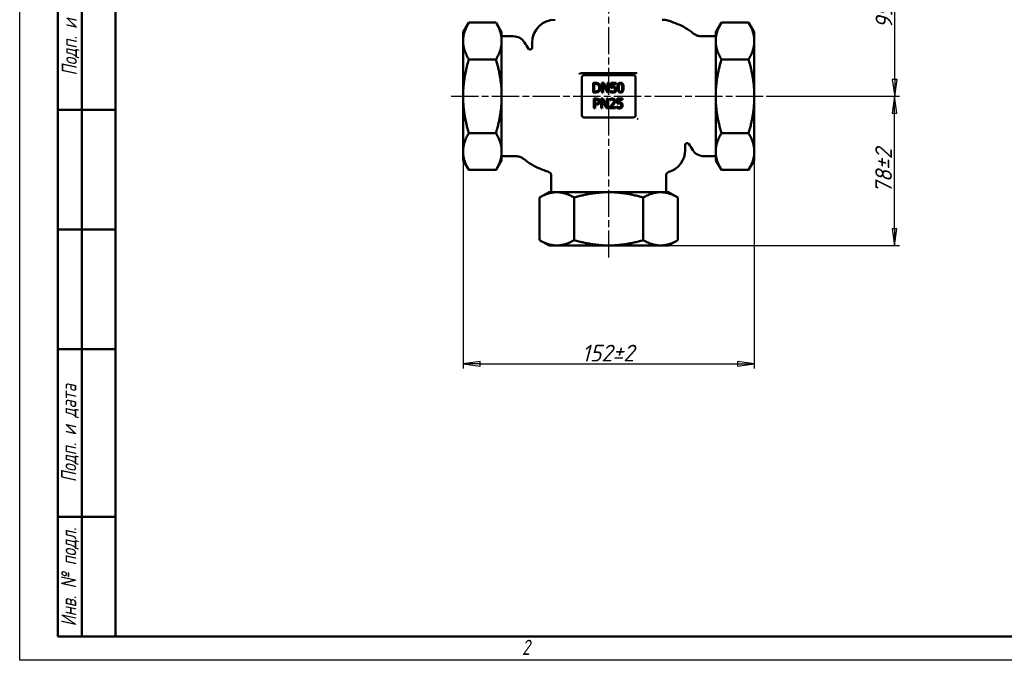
# Model space of a CAD drawing. Header units: millimetres. Extents: x 0 to 1050, y 0 to 742.
# Tile 1 of 3: x 0 to 514, y 0 to 335. Entities that reach past the tile are written whole.
import ezdxf
from ezdxf.enums import TextEntityAlignment as Align

# ---------------------------------------------------------------- set-up
doc = ezdxf.new("R2010")
doc.units = ezdxf.units.MM
doc.header["$LTSCALE"] = 2.5
doc.linetypes.add('CHAIN', pattern=[0.7087, 0.4724, -0.0591, 0.1181, -0.0591])
for name, color, linetype, lineweight in [('Видимый контур (ГОСТ)', 7, 'Continuous', 50), ('Кромка (ГОСТ)', 7, 'Continuous', 50), ('Обозначение (ГОСТ)', 7, 'Continuous', 25), ('Осевая линия (ГОСТ)', 7, 'Continuous', 25), ('Размер (ГОСТ)', 7, 'Continuous', 25), ('Эскизная геометрия (ГОСТ)', 7, 'Continuous', 50)]:
    doc.layers.add(name, color=color, linetype=linetype, lineweight=lineweight)
doc.styles.add('Альтернативный текст (ГОСТ)', font='arial.ttf', dxfattribs={"width": 0.8})
doc.styles.add('Обычный текст (ГОСТ)', font='GOST Common Italic.ttf')
doc.styles.add('Стиль текста112', font='GOST Common Italic.ttf', dxfattribs={"width": 0.8})
doc.dimstyles.new('Обычный (ГОСТ)', dxfattribs={"dimscale": 2.5, "dimtxt": 3.5, "dimasz": 3.5, "dimexe": 1, "dimexo": 0, "dimgap": 0.5, "dimtad": 1, "dimtxsty": 'Обычный текст (ГОСТ)', "dimblk": 'Filled-1', "dimcen": 0.09, "dimdle": 15, "dimclrd": 256, "dimclre": 256, "dimclrt": 256, "dimazin": 2, "dimtfac": 0.714286, "dimtdec": 3, "dimtmove": 0, "dimatfit": 3, "dimfxl": 1, "dimtolj": 1, "dimlwd": 25, "dimlwe": 25, "dimarcsym": 0})

# ---------------------------------------------------------------- blocks, each defined once
blk = doc.blocks.new('Рамки ГОСТ - Рамка')
at = {"layer": 'Кромка (ГОСТ)', "lineweight": 25}
for p, q in [((0, 0), (0, 297)), ((420, 0), (0, 0))]:
    blk.add_line(p, q, dxfattribs=at)
at = {"layer": 'Кромка (ГОСТ)'}
for p, q in [((20, 292), (20, 5)), ((20, 5), (415, 5))]:
    blk.add_line(p, q, dxfattribs=at)
at = {"layer": 'Кромка (ГОСТ)', "insert": (104.99, 4.3), "char_height": 3.17, "width": 5.2328, "attachment_point": 1, "style": 'Альтернативный текст (ГОСТ)'}
blk.add_mtext('\\fGOST Common|b0|i1;{\\H3.1700;2}', dxfattribs=at)
blk = doc.blocks.new('ГОСТ - Доп. графы 1')
at = {"layer": 'Эскизная геометрия (ГОСТ)'}
for p, q in [((-12, 0), (-12, 145)), ((-12, 145), (0, 145)), ((-7, 145), (-7, 0)), ((-12, 110), (-7, 110)), ((-7, 110), (0, 110)), ((-12, 85), (-7, 85)), ((-7, 85), (0, 85)), ((-12, 60), (-7, 60)), ((-7, 60), (0, 60)), ((-12, 25), (-7, 25)), ((-7, 25), (0, 25)), ((0, 0), (-12, 0))]:
    blk.add_line(p, q, dxfattribs=at)
at = {"layer": 'Обозначение (ГОСТ)', "char_height": 3.17, "attachment_point": 5, "rotation": 90, "style": 'Альтернативный текст (ГОСТ)'}
for s, insert, width in [('\\fGOST Common|b0|i1;{\\H3.1700;Подп. и дата}', (-9.37, 127.41), 34.7679), ('\\fGOST Common|b0|i1;{\\H3.1700;Подп. и дата}', (-9.5, 42.47), 35.1486), ('\\fGOST Common|b0|i1;{\\H3.1700;Инв. № подл.}', (-9.5, 12.41), 24.9618)]:
    blk.add_mtext(s, dxfattribs=dict(at, insert=insert, width=width))
at = {"layer": 'Обозначение (ГОСТ)', "style": 'Стиль текста112'}
for tag, p in [('Подп._и_дата_2', (-3.53, 127.51)), ('Инв._номер_дубликата', (-3.41, 97.47)), ('Взамен_инв._номера', (-3.46, 72.53)), ('Подп._и_дата_1', (-3.42, 42.35)), ('ИНВЕНТАРНЫЙ_НОМЕР', (-3.33, 12.68))]:
    blk.add_attdef(tag, text='', height=3.17, rotation=90, dxfattribs=at).set_placement(p, align=Align.MIDDLE_CENTER)
blk = doc.blocks.new('Filled-1')
at = {"color": 0}
for p, q in [((0, 0), (-1, 0.143)), ((-1, 0.143), (-1, -0.143)), ((-1, 0), (0, 0)), ((-1, -0.143), (0, 0))]:
    blk.add_line(p, q, dxfattribs=at)
at = {"color": 0, "flags": 128}
blk.add_lwpolyline([(-1, -0.143), (0, 0), (-1, 0.143), (-1, -0.143)], dxfattribs=at)
at = {"color": 0}
blk.add_solid([(-1, -0.143), (0, 0), (-1, 0.143), (-1, -0.143)], dxfattribs=at)
blk = doc.blocks.new('*D11')
at = {"layer": 'Defpoints', "color": 0, "linetype": 'Continuous', "transparency": 16777216}
for p in [(231.78, 267.32), (383.78, 267.32), (383.78, 154.82)]:
    blk.add_point(p, dxfattribs=at)
at = {"layer": 'Размер (ГОСТ)', "linetype": 'Continuous', "lineweight": 25, "transparency": 16777216}
for p, q in [((231.78, 267.32), (231.78, 152.32)), ((383.78, 267.32), (383.78, 152.32)), ((240.53, 154.82), (375.03, 154.82))]:
    blk.add_line(p, q, dxfattribs=at)
at = {"layer": 'Размер (ГОСТ)', "linetype": 'Continuous', "lineweight": 25, "transparency": 16777216, "xscale": 8.75, "yscale": 8.75, "zscale": 8.75, "rotation": 180}
blk.add_blockref('Filled-1', (231.78, 154.82), dxfattribs=at)
at = {"layer": 'Размер (ГОСТ)', "linetype": 'Continuous', "lineweight": 25, "transparency": 16777216, "xscale": 8.75, "yscale": 8.75, "zscale": 8.75}
blk.add_blockref('Filled-1', (383.78, 154.82), dxfattribs=at)
at = {"layer": 'Размер (ГОСТ)', "linetype": 'Continuous', "lineweight": 25, "transparency": 16777216, "insert": (293.7, 164.82), "char_height": 8.75, "attachment_point": 1, "style": 'Обычный текст (ГОСТ)'}
blk.add_mtext('\\A1;\\fGOST Common|b0|i1;{\\H8.7500;152±2}', dxfattribs=at)
blk = doc.blocks.new('*D12')
at = {"layer": 'Defpoints', "color": 0, "linetype": 'Continuous', "transparency": 16777216}
for p in [(390.03, 294.57), (457.17, 294.57), (338.96, 216.57)]:
    blk.add_point(p, dxfattribs=at)
at = {"layer": 'Размер (ГОСТ)', "linetype": 'Continuous', "lineweight": 25, "transparency": 16777216}
for p, q in [((390.03, 294.57), (459.67, 294.57)), ((457.17, 225.32), (457.17, 285.82)), ((338.96, 216.57), (459.67, 216.57))]:
    blk.add_line(p, q, dxfattribs=at)
at = {"layer": 'Размер (ГОСТ)', "linetype": 'Continuous', "lineweight": 25, "transparency": 16777216, "xscale": 8.75, "yscale": 8.75, "zscale": 8.75}
for p, rotation in [((457.17, 294.57), 90), ((457.17, 216.57), 270)]:
    blk.add_blockref('Filled-1', p, dxfattribs=dict(at, rotation=rotation))
at = {"layer": 'Размер (ГОСТ)', "linetype": 'Continuous', "lineweight": 25, "transparency": 16777216, "insert": (447.05, 243.84), "char_height": 8.75, "attachment_point": 1, "rotation": 90, "style": 'Обычный текст (ГОСТ)'}
blk.add_mtext('\\A1;\\fGOST Common|b0|i1;{\\H8.7500;78±2}', dxfattribs=at)
blk = doc.blocks.new('*D13')
at = {"layer": 'Defpoints', "color": 0, "linetype": 'Continuous', "transparency": 16777216}
for p in [(319.74, 389.57), (457.24, 389.57), (390.03, 294.57)]:
    blk.add_point(p, dxfattribs=at)
at = {"layer": 'Размер (ГОСТ)', "linetype": 'Continuous', "lineweight": 25, "transparency": 16777216}
for p, q in [((319.74, 389.57), (459.74, 389.57)), ((457.24, 303.32), (457.24, 380.82)), ((390.03, 294.57), (459.74, 294.57))]:
    blk.add_line(p, q, dxfattribs=at)
at = {"layer": 'Размер (ГОСТ)', "linetype": 'Continuous', "lineweight": 25, "transparency": 16777216, "xscale": 8.75, "yscale": 8.75, "zscale": 8.75}
for p, rotation in [((457.24, 389.57), 90), ((457.24, 294.57), 270)]:
    blk.add_blockref('Filled-1', p, dxfattribs=dict(at, rotation=rotation))
at = {"layer": 'Размер (ГОСТ)', "linetype": 'Continuous', "lineweight": 25, "transparency": 16777216, "insert": (447.24, 329.91), "char_height": 8.75, "attachment_point": 1, "rotation": 90, "style": 'Обычный текст (ГОСТ)'}
blk.add_mtext('\\A1;\\fGOST Common|b0|i1;{\\H8.7500;95±2}', dxfattribs=at)

msp = doc.modelspace()

# ---------------------------------------------------------------- linework, layer by layer
at = {"layer": 'Видимый контур (ГОСТ)'}
for p, q in [((231.78, 328.059), (234.667, 333.059)), ((234.667, 333.059), (248.893, 333.059)), ((251.78, 328.059), (248.893, 333.059)), ((363.78, 328.059), (366.667, 333.059)), ((380.893, 333.059), (366.667, 333.059)), ((383.78, 328.059), (380.893, 333.059)), ((231.78, 328.059), (231.78, 325.052)), ((231.78, 325.052), (231.78, 321.822)), ((251.78, 325.052), (251.78, 328.059)), ((251.78, 325.903), (257.933, 325.903)), ((251.78, 325.052), (251.78, 321.822)), ((363.78, 325.903), (356.357, 325.903)), ((363.78, 328.059), (363.78, 325.052)), ((363.78, 321.822), (363.78, 325.052)), ((383.78, 325.052), (383.78, 328.059)), ((383.78, 321.822), (383.78, 325.052)), ((231.78, 321.822), (231.78, 297.803)), ((251.78, 297.803), (251.78, 321.822)), ((267.78, 319.937), (267.78, 322.573)), ((363.78, 321.822), (363.78, 297.803)), ((383.78, 297.803), (383.78, 321.822)), ((234.667, 313.816), (248.893, 313.816)), ((380.893, 313.816), (366.667, 313.816)), ((293.382, 306.573), (321.846, 306.573)), ((293.78, 304.713), (293.78, 304.573)), ((293.78, 304.573), (293.78, 284.573)), ((320.78, 305.573), (294.78, 305.573)), ((321.78, 304.573), (321.78, 304.713)), ((321.78, 284.573), (321.78, 304.573)), ((300.738, 301.569), (299.599, 301.569)), ((299.599, 301.569), (299.599, 296.569)), ((300.264, 300.994), (300.77, 300.994)), ((300.264, 297.144), (300.264, 300.994)), ((305.207, 301.569), (304.263, 301.569)), ((304.263, 301.569), (304.263, 296.569)), ((304.883, 296.569), (304.883, 300.88)), ((304.883, 300.88), (307.095, 296.569)), ((307.221, 297.61), (305.207, 301.569)), ((307.841, 301.569), (307.221, 301.569)), ((307.221, 301.569), (307.221, 297.61)), ((307.841, 296.569), (307.841, 301.569)), ((311.714, 301.569), (308.971, 301.569)), ((308.971, 301.569), (308.971, 298.992)), ((309.615, 299.648), (309.615, 300.981)), ((309.615, 300.981), (311.714, 300.981)), ((311.714, 300.981), (311.714, 301.569)), ((231.78, 297.803), (231.78, 291.342)), ((251.78, 297.803), (251.78, 291.342)), ((299.599, 296.569), (300.75, 296.569)), ((301.291, 293.337), (300.035, 293.337)), ((300.035, 293.337), (300.035, 288.337)), ((300.77, 297.144), (300.264, 297.144)), ((304.771, 293.337), (303.827, 293.337)), ((303.827, 293.337), (303.827, 288.337)), ((304.263, 296.569), (304.883, 296.569)), ((306.785, 289.378), (304.771, 293.337)), ((307.405, 293.337), (306.785, 293.337)), ((306.785, 293.337), (306.785, 289.378)), ((307.095, 296.569), (307.841, 296.569)), ((307.405, 288.337), (307.405, 293.337)), ((308.813, 297.456), (308.764, 297.456)), ((308.764, 297.456), (308.764, 296.747)), ((315.031, 293.337), (312.287, 293.337)), ((312.287, 293.337), (312.287, 290.76)), ((315.031, 292.749), (315.031, 293.337)), ((363.78, 291.342), (363.78, 297.803)), ((383.78, 291.342), (383.78, 297.803)), ((231.78, 291.342), (231.78, 267.323)), ((251.78, 267.323), (251.78, 291.342)), ((300.035, 288.337), (300.699, 288.337)), ((300.699, 290.768), (300.699, 292.761)), ((300.699, 292.761), (301.25, 292.761)), ((301.153, 290.768), (300.699, 290.768)), ((300.699, 288.337), (300.699, 290.2)), ((300.699, 290.2), (301.262, 290.2)), ((303.827, 288.337), (304.447, 288.337)), ((304.447, 292.648), (306.659, 288.337)), ((304.447, 288.337), (304.447, 292.648)), ((306.659, 288.337), (307.405, 288.337)), ((308.276, 289.046), (308.276, 288.337)), ((308.276, 288.337), (311.36, 288.337)), ((308.381, 293.142), (308.381, 292.429)), ((308.381, 292.429), (308.418, 292.429)), ((311.36, 288.916), (308.904, 288.916)), ((311.36, 288.337), (311.36, 288.916)), ((312.129, 289.224), (312.081, 289.224)), ((312.081, 289.224), (312.081, 288.515)), ((312.932, 291.416), (312.932, 292.749)), ((312.932, 292.749), (315.031, 292.749)), ((363.78, 291.342), (363.78, 267.323)), ((383.78, 267.323), (383.78, 291.342)), ((293.78, 284.573), (293.78, 284.159)), ((294.78, 283.573), (320.78, 283.573)), ((321.78, 284.432), (321.78, 284.573)), ((234.667, 275.329), (248.893, 275.329)), ((380.893, 275.329), (366.667, 275.329)), ((347.78, 269.208), (347.78, 266.573)), ((231.78, 267.323), (231.78, 264.093)), ((231.78, 264.093), (231.78, 261.086)), ((251.78, 267.323), (251.78, 264.093)), ((251.78, 261.086), (251.78, 264.093)), ((251.78, 263.243), (259.203, 263.243)), ((363.78, 263.243), (357.627, 263.243)), ((363.78, 264.093), (363.78, 267.323)), ((363.78, 264.093), (363.78, 261.086)), ((383.78, 264.093), (383.78, 267.323)), ((383.78, 261.086), (383.78, 264.093)), ((231.78, 261.086), (234.667, 256.086)), ((251.78, 261.086), (248.893, 256.086)), ((363.78, 261.086), (366.667, 256.086)), ((383.78, 261.086), (380.893, 256.086)), ((234.667, 256.086), (248.893, 256.086)), ((277.78, 253.156), (277.78, 244.573)), ((337.78, 253.156), (337.78, 244.573)), ((380.893, 256.086), (366.667, 256.086)), ((276.603, 244.573), (271.603, 241.686)), ((338.957, 244.573), (276.603, 244.573)), ((338.957, 244.573), (343.957, 241.686)), ((271.603, 241.686), (271.603, 219.459)), ((289.692, 241.686), (289.692, 219.459)), ((325.868, 241.686), (325.868, 219.459)), ((343.957, 241.686), (343.957, 219.459)), ((276.603, 216.573), (271.603, 219.459)), ((276.603, 216.573), (338.957, 216.573)), ((338.957, 216.573), (343.957, 219.459))]:
    msp.add_line(p, q, dxfattribs=at)
for centre, radius, start, end in [((279.78, 322.573), 12, 90, 180), ((335.78, 322.573), 12, 61.78679, 90), ((257.933, 318.903), 7, 32.53987, 90), ((266.78, 319.937), 1, 213.02992, 0), ((294.78, 304.573), 1, 90, 180), ((320.78, 304.573), 1, 0, 90), ((294.78, 284.573), 1, 180, 270), ((320.78, 284.573), 1, 270, 0), ((348.78, 269.208), 1, 33.02992, 180), ((335.78, 266.573), 12, 286.60155, 0), ((357.627, 270.243), 7, 212.53987, 270), ((279.78, 266.573), 12, 241.78679, 253.39845), ((275.78, 253.156), 2, 0, 73.39845), ((339.78, 253.156), 2, 106.60155, 180)]:
    msp.add_arc(centre, radius, start, end, dxfattribs=at)
for points, weights in [([(234.667, 333.059), (232.195, 328.777), (231.78, 325.052)], [1.00878643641, 1.03020472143, 1]), ([(251.78, 325.052), (251.365, 328.777), (248.893, 333.059)], [1, 1.03020472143, 1.00878643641]), ([(366.667, 333.059), (364.195, 328.777), (363.78, 325.052)], [1.00878643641, 1.03020472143, 1]), ([(383.78, 325.052), (383.365, 328.777), (380.893, 333.059)], [1, 1.03020472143, 1.00878643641]), ([(231.78, 321.822), (232.195, 318.097), (234.667, 313.816)], [1, 1.03020472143, 1.00878643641]), ([(248.893, 313.816), (251.365, 318.097), (251.78, 321.822)], [1.00878643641, 1.03020472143, 1]), ([(363.78, 321.822), (364.195, 318.097), (366.667, 313.816)], [1, 1.03020472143, 1.00878643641]), ([(380.893, 313.816), (383.365, 318.097), (383.78, 321.822)], [1.00878643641, 1.03020472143, 1]), ([(234.667, 313.816), (232.195, 305.253), (231.78, 297.803)], [1.00878643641, 1.03020472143, 1]), ([(251.78, 297.803), (251.365, 305.253), (248.893, 313.816)], [1, 1.03020472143, 1.00878643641]), ([(366.667, 313.816), (364.195, 305.253), (363.78, 297.803)], [1.00878643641, 1.03020472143, 1]), ([(383.78, 297.803), (383.365, 305.253), (380.893, 313.816)], [1, 1.03020472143, 1.00878643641]), ([(231.78, 291.342), (232.195, 283.892), (234.667, 275.329)], [1, 1.03020472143, 1.00878643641]), ([(248.893, 275.329), (251.365, 283.892), (251.78, 291.342)], [1.00878643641, 1.03020472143, 1]), ([(363.78, 291.342), (364.195, 283.892), (366.667, 275.329)], [1, 1.03020472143, 1.00878643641]), ([(380.893, 275.329), (383.365, 283.892), (383.78, 291.342)], [1.00878643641, 1.03020472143, 1]), ([(234.667, 275.329), (232.195, 271.048), (231.78, 267.323)], [1.00878643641, 1.03020472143, 1]), ([(251.78, 267.323), (251.365, 271.048), (248.893, 275.329)], [1, 1.03020472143, 1.00878643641]), ([(366.667, 275.329), (364.195, 271.048), (363.78, 267.323)], [1.00878643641, 1.03020472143, 1]), ([(383.78, 267.323), (383.365, 271.048), (380.893, 275.329)], [1, 1.03020472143, 1.00878643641]), ([(231.78, 264.093), (232.195, 260.368), (234.667, 256.086)], [1, 1.03020472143, 1.00878643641]), ([(248.893, 256.086), (251.365, 260.368), (251.78, 264.093)], [1.00878643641, 1.03020472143, 1]), ([(363.78, 264.093), (364.195, 260.368), (366.667, 256.086)], [1, 1.03020472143, 1.00878643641]), ([(380.893, 256.086), (383.365, 260.368), (383.78, 264.093)], [1.00878643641, 1.03020472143, 1]), ([(289.692, 241.686), (280.648, 246.907), (271.603, 241.686)], [1, 1.15470053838, 1]), ([(325.868, 241.686), (307.78, 246.907), (289.692, 241.686)], [1, 1.15470053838, 1]), ([(343.957, 241.686), (334.913, 246.907), (325.868, 241.686)], [1, 1.15470053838, 1]), ([(271.603, 219.459), (280.648, 214.238), (289.692, 219.459)], [1, 1.15470053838, 1]), ([(289.692, 219.459), (307.78, 214.238), (325.868, 219.459)], [1, 1.15470053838, 1]), ([(325.868, 219.459), (334.913, 214.238), (343.957, 219.459)], [1, 1.15470053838, 1])]:
    msp.add_rational_spline(points, weights, degree=2, dxfattribs=at)
for points, knots in [([(341.585, 333.093), (341.571, 333.097), (341.558, 333.102), (341.535, 333.11), (341.524, 333.114), (341.505, 333.122), (341.497, 333.125), (341.482, 333.132), (341.475, 333.136), (341.463, 333.142), (341.458, 333.144), (341.453, 333.147)], [2.262726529, 2.262726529, 2.262726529, 2.262726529, 2.278857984, 2.278857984, 2.294989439, 2.294989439, 2.311120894, 2.311120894, 2.327252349, 2.327252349, 2.343383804, 2.343383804, 2.343383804, 2.343383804]), ([(341.585, 333.093), (344.56, 332.19), (347.406, 330.751), (350.644, 328.483), (351.313, 327.978), (351.965, 327.452)], [0, 0, 0, 0, 0.9358284, 0.9358284, 1.187266, 1.187266, 1.187266, 1.187266]), ([(356.357, 325.903), (355.988, 325.903), (355.618, 325.932), (354.901, 326.046), (354.555, 326.13), (353.907, 326.336), (353.605, 326.459), (353.052, 326.724), (352.801, 326.867), (352.348, 327.158), (352.146, 327.306), (351.965, 327.452)], [3.0214769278, 3.0214769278, 3.0214769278, 3.0214769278, 3.022627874, 3.022627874, 3.0237788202, 3.0237788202, 3.0249297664, 3.0249297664, 3.0260807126, 3.0260807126, 3.0272316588, 3.0272316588, 3.0272316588, 3.0272316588]), ([(292.542, 306.573), (292.544, 306.568), (292.546, 306.563), (292.578, 306.475), (292.608, 306.391), (292.638, 306.308)], [-0.180403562, -0.180403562, -0.180403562, -0.180403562, -0.178812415, -0.178812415, -0.15197941, -0.15197941, -0.15197941, -0.15197941]), ([(292.638, 306.308), (292.636, 306.316), (292.634, 306.323), (292.634, 306.333), (292.634, 306.335), (292.635, 306.339), (292.635, 306.341), (292.637, 306.348), (292.638, 306.352), (292.644, 306.363), (292.649, 306.37), (292.67, 306.393), (292.688, 306.407), (292.739, 306.44), (292.786, 306.464), (292.941, 306.523), (293.084, 306.56), (293.314, 306.572), (293.348, 306.573), (293.382, 306.573)], [0, 0, 0, 0, 0.0025071, 0.0025071, 0.003250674, 0.003250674, 0.00399113, 0.00399113, 0.005513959, 0.005513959, 0.008171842, 0.008171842, 0.012918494, 0.012918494, 0.022677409, 0.022677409, 0.038996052, 0.038996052, 0.041819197, 0.041819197, 0.041819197, 0.041819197]), ([(321.846, 306.573), (321.96, 306.598), (322.052, 306.619), (322.155, 306.664), (322.184, 306.68), (322.214, 306.705), (322.22, 306.71), (322.225, 306.715)], [0.09512826, 0.09512826, 0.09512826, 0.09512826, 0.134410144, 0.134410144, 0.152205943, 0.152205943, 0.156497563, 0.156497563, 0.156497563, 0.156497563]), ([(321.896, 306.441), (321.896, 306.442), (321.895, 306.443), (321.88, 306.486), (321.863, 306.529), (321.846, 306.573)], [-0.000365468, -0.000365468, -0.000365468, -0.000365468, 0, 0, 0.015388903, 0.015388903, 0.015388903, 0.015388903]), ([(322.225, 306.715), (322.319, 306.806), (322.421, 306.897), (322.527, 306.983), (322.528, 306.984), (322.529, 306.985)], [0, 0, 0, 0, 0.040793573, 0.040793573, 0.04115635, 0.04115635, 0.04115635, 0.04115635]), ([(302.529, 301.172), (302.321, 301.308), (302.084, 301.401), (301.717, 301.497), (301.411, 301.569), (300.738, 301.569)], [-0.5833895, -0.5833895, -0.5833895, -0.5833895, -0.20190411, -0.20190411, 0, 0, 0, 0]), ([(300.77, 300.994), (301.169, 300.994), (301.398, 300.952), (301.723, 300.875), (301.913, 300.799), (302.091, 300.694)], [-0.10011173, -0.10011173, -0.10011173, -0.10011173, -0.06207019, -0.06207019, 0, 0, 0, 0]), ([(302.091, 300.694), (302.226, 300.611), (302.346, 300.51), (302.551, 300.265), (302.632, 300.126), (302.808, 299.693), (302.849, 299.379), (302.849, 299.073)], [-0.18747761, -0.18747761, -0.18747761, -0.18747761, -0.14005988, -0.14005988, -0.09183908, -0.09183908, 0, 0, 0, 0]), ([(302.849, 299.073), (302.849, 298.849), (302.829, 298.617), (302.74, 298.255), (302.678, 298.069), (302.449, 297.721), (302.314, 297.586), (302.152, 297.477)], [-0.22624751, -0.22624751, -0.22624751, -0.22624751, -0.12506032, -0.12506032, -0.05855708, -0.05855708, 0, 0, 0, 0]), ([(302.52, 296.97), (302.701, 297.089), (302.858, 297.235), (303.146, 297.595), (303.261, 297.803), (303.481, 298.336), (303.541, 298.697), (303.541, 299.065)], [-0.22865787, -0.22865787, -0.22865787, -0.22865787, -0.17313316, -0.17313316, -0.1105053, -0.1105053, 0, 0, 0, 0]), ([(303.541, 299.065), (303.541, 299.344), (303.512, 299.626), (303.356, 300.199), (303.237, 300.413), (302.972, 300.811), (302.77, 301.012), (302.529, 301.172)], [-0.19391164, -0.19391164, -0.19391164, -0.19391164, -0.14353863, -0.14353863, -0.08692514, -0.08692514, 0, 0, 0, 0]), ([(308.971, 298.992), (309.106, 299.022), (309.275, 299.05), (309.483, 299.082), (309.687, 299.113), (309.96, 299.113)], [-0.23461713, -0.23461713, -0.23461713, -0.23461713, -0.08180874, -0.08180874, 0, 0, 0, 0]), ([(310.069, 299.677), (309.998, 299.677), (309.925, 299.674), (309.82, 299.669), (309.734, 299.664), (309.615, 299.648)], [-0.10981497, -0.10981497, -0.10981497, -0.10981497, -0.03586846, -0.03586846, 0, 0, 0, 0]), ([(309.96, 299.113), (310.163, 299.113), (310.371, 299.088), (310.623, 298.994), (310.706, 298.947), (310.778, 298.883)], [-0.080772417, -0.080772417, -0.080772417, -0.080772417, -0.028998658, -0.028998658, 0, 0, 0, 0]), ([(311.228, 299.365), (311.15, 299.424), (311.067, 299.477), (310.896, 299.561), (310.809, 299.593), (310.632, 299.635), (310.436, 299.677), (310.069, 299.677)], [-0.34423259, -0.34423259, -0.34423259, -0.34423259, -0.22387194, -0.22387194, -0.1102058, -0.1102058, 0, 0, 0, 0]), ([(310.778, 298.883), (310.825, 298.844), (310.866, 298.801), (310.95, 298.686), (310.978, 298.626), (311.044, 298.466), (311.062, 298.314), (311.062, 298.161)], [-0.067984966, -0.067984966, -0.067984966, -0.067984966, -0.058531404, -0.058531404, -0.045824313, -0.045824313, 0, 0, 0, 0]), ([(311.742, 298.157), (311.742, 298.316), (311.73, 298.481), (311.67, 298.748), (311.63, 298.868), (311.47, 299.142), (311.361, 299.264), (311.228, 299.365)], [-0.15755188, -0.15755188, -0.15755188, -0.15755188, -0.09509178, -0.09509178, -0.05012241, -0.05012241, 0, 0, 0, 0]), ([(313.979, 301.67), (313.85, 301.67), (313.721, 301.659), (313.479, 301.605), (313.369, 301.566), (313.117, 301.435), (312.991, 301.332), (312.763, 301.058), (312.658, 300.869), (312.426, 300.167), (312.379, 299.61), (312.379, 299.065)], [-0.45154838, -0.45154838, -0.45154838, -0.45154838, -0.38995176, -0.38995176, -0.33368624, -0.33368624, -0.25445639, -0.25445639, -0.16358721, -0.16358721, 0, 0, 0, 0]), ([(312.379, 299.065), (312.379, 298.724), (312.398, 298.364), (312.499, 297.766), (312.57, 297.496), (312.771, 297.075), (312.871, 296.939), (313.094, 296.718), (313.228, 296.631), (313.57, 296.493), (313.774, 296.464), (313.979, 296.464)], [-0.29226865, -0.29226865, -0.29226865, -0.29226865, -0.21529603, -0.21529603, -0.15565285, -0.15565285, -0.11039881, -0.11039881, -0.06144772, -0.06144772, 0, 0, 0, 0]), ([(313.059, 299.065), (313.059, 299.56), (313.087, 299.853), (313.118, 300.169), (313.157, 300.395), (313.234, 300.588)], [-0.095542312, -0.095542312, -0.095542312, -0.095542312, -0.062346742, -0.062346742, 0, 0, 0, 0]), ([(313.229, 297.558), (313.129, 297.821), (313.102, 298.074), (313.066, 298.464), (313.059, 298.787), (313.059, 299.065)], [-0.11677792, -0.11677792, -0.11677792, -0.11677792, -0.0834865, -0.0834865, 0, 0, 0, 0]), ([(313.234, 300.588), (313.259, 300.653), (313.29, 300.716), (313.361, 300.827), (313.4, 300.876), (313.521, 300.994), (313.596, 301.035), (313.759, 301.1), (313.87, 301.115), (313.979, 301.115)], [-0.077704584, -0.077704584, -0.077704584, -0.077704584, -0.064610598, -0.064610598, -0.052823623, -0.052823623, -0.032829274, -0.032829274, 0, 0, 0, 0]), ([(315.576, 299.069), (315.576, 299.409), (315.556, 299.767), (315.454, 300.365), (315.382, 300.636), (315.175, 301.067), (315.073, 301.202), (314.856, 301.416), (314.723, 301.504), (314.384, 301.641), (314.182, 301.67), (313.979, 301.67)], [-0.27402288, -0.27402288, -0.27402288, -0.27402288, -0.20556274, -0.20556274, -0.15218229, -0.15218229, -0.10960618, -0.10960618, -0.06075326, -0.06075326, 0, 0, 0, 0]), ([(313.979, 301.115), (314.04, 301.115), (314.102, 301.11), (314.217, 301.089), (314.27, 301.073), (314.367, 301.029), (314.445, 300.988), (314.608, 300.815), (314.668, 300.708), (314.712, 300.596)], [-0.15084824, -0.15084824, -0.15084824, -0.15084824, -0.10900781, -0.10900781, -0.07127963, -0.07127963, -0.03612729, -0.03612729, 0, 0, 0, 0]), ([(313.979, 296.464), (314.106, 296.464), (314.234, 296.475), (314.472, 296.528), (314.581, 296.566), (314.832, 296.696), (314.958, 296.799), (315.187, 297.074), (315.293, 297.263), (315.528, 297.966), (315.576, 298.523), (315.576, 299.069)], [-0.44858936, -0.44858936, -0.44858936, -0.44858936, -0.38835018, -0.38835018, -0.3332059, -0.3332059, -0.25459386, -0.25459386, -0.16374382, -0.16374382, 0, 0, 0, 0]), ([(314.712, 300.596), (314.808, 300.355), (314.841, 300.088), (314.885, 299.674), (314.895, 299.359), (314.895, 299.069)], [-0.12459586, -0.12459586, -0.12459586, -0.12459586, -0.0869176, -0.0869176, 0, 0, 0, 0]), ([(314.895, 299.069), (314.895, 298.593), (314.869, 298.315), (314.832, 297.968), (314.793, 297.739), (314.717, 297.545)], [-0.10505462, -0.10505462, -0.10505462, -0.10505462, -0.06228071, -0.06228071, 0, 0, 0, 0]), ([(300.75, 296.569), (301.066, 296.569), (301.437, 296.585), (301.889, 296.679), (302.168, 296.749), (302.52, 296.97)], [-0.40120133, -0.40120133, -0.40120133, -0.40120133, -0.12468994, -0.12468994, 0, 0, 0, 0]), ([(302.152, 297.477), (302.061, 297.413), (301.966, 297.36), (301.722, 297.255), (301.602, 297.227), (301.296, 297.162), (301.026, 297.144), (300.77, 297.144)], [-0.10616033, -0.10616033, -0.10616033, -0.10616033, -0.09390346, -0.09390346, -0.07666127, -0.07666127, 0, 0, 0, 0]), ([(302.599, 293.025), (302.433, 293.141), (302.246, 293.217), (301.885, 293.302), (301.648, 293.337), (301.291, 293.337)], [-0.23650533, -0.23650533, -0.23650533, -0.23650533, -0.10705806, -0.10705806, 0, 0, 0, 0]), ([(309.662, 293.442), (309.425, 293.442), (309.188, 293.404), (308.861, 293.316), (308.585, 293.242), (308.381, 293.142)], [-0.22701346, -0.22701346, -0.22701346, -0.22701346, -0.06786, -0.06786, 0, 0, 0, 0]), ([(308.764, 296.747), (308.953, 296.654), (309.163, 296.589), (309.498, 296.513), (309.747, 296.464), (310.073, 296.464)], [-0.25253238, -0.25253238, -0.25253238, -0.25253238, -0.09786237, -0.09786237, 0, 0, 0, 0]), ([(309.352, 297.189), (309.244, 297.229), (309.136, 297.275), (308.994, 297.347), (308.889, 297.4), (308.813, 297.456)], [-0.10085869, -0.10085869, -0.10085869, -0.10085869, -0.02822659, -0.02822659, 0, 0, 0, 0]), ([(310.085, 297.043), (309.962, 297.043), (309.835, 297.053), (309.592, 297.11), (309.471, 297.148), (309.352, 297.189)], [-0.074865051, -0.074865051, -0.074865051, -0.074865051, -0.037820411, -0.037820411, 0, 0, 0, 0]), ([(311.153, 292.068), (311.153, 292.175), (311.144, 292.282), (311.106, 292.484), (311.079, 292.579), (310.977, 292.817), (310.887, 292.946), (310.681, 293.146), (310.547, 293.249), (310.133, 293.411), (309.895, 293.442), (309.662, 293.442)], [-0.31494552, -0.31494552, -0.31494552, -0.31494552, -0.26181315, -0.26181315, -0.21284733, -0.21284733, -0.13327074, -0.13327074, -0.07007774, -0.07007774, 0, 0, 0, 0]), ([(310.073, 296.464), (310.214, 296.464), (310.355, 296.477), (310.584, 296.526), (310.713, 296.562), (311.028, 296.715), (311.176, 296.819), (311.301, 296.954)], [-0.18091354, -0.18091354, -0.18091354, -0.18091354, -0.10502558, -0.10502558, -0.05503834, -0.05503834, 0, 0, 0, 0]), ([(310.806, 297.347), (310.762, 297.295), (310.711, 297.249), (310.6, 297.171), (310.541, 297.14), (310.412, 297.09), (310.275, 297.043), (310.085, 297.043)], [-0.16579826, -0.16579826, -0.16579826, -0.16579826, -0.11104846, -0.11104846, -0.0570336, -0.0570336, 0, 0, 0, 0]), ([(311.062, 298.161), (311.062, 297.918), (311.022, 297.769), (310.952, 297.562), (310.891, 297.448), (310.806, 297.347)], [-0.065522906, -0.065522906, -0.065522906, -0.065522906, -0.039481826, -0.039481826, 0, 0, 0, 0]), ([(311.301, 296.954), (311.445, 297.11), (311.552, 297.29), (311.677, 297.622), (311.742, 297.844), (311.742, 298.157)], [-0.23433092, -0.23433092, -0.23433092, -0.23433092, -0.0940436, -0.0940436, 0, 0, 0, 0]), ([(313.979, 297.019), (313.915, 297.019), (313.85, 297.024), (313.73, 297.047), (313.674, 297.064), (313.581, 297.108), (313.5, 297.151), (313.332, 297.334), (313.273, 297.443), (313.229, 297.558)], [-0.17522293, -0.17522293, -0.17522293, -0.17522293, -0.12208993, -0.12208993, -0.07436603, -0.07436603, -0.03684736, -0.03684736, 0, 0, 0, 0]), ([(314.717, 297.545), (314.692, 297.481), (314.662, 297.418), (314.592, 297.307), (314.554, 297.258), (314.435, 297.141), (314.36, 297.1), (314.196, 297.034), (314.087, 297.019), (313.979, 297.019)], [-0.078745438, -0.078745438, -0.078745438, -0.078745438, -0.065200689, -0.065200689, -0.052990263, -0.052990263, -0.032505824, -0.032505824, 0, 0, 0, 0]), ([(302.219, 291.067), (302.164, 291.011), (302.103, 290.963), (301.941, 290.87), (301.854, 290.845), (301.617, 290.783), (301.381, 290.768), (301.153, 290.768)], [-0.096998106, -0.096998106, -0.096998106, -0.096998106, -0.084935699, -0.084935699, -0.068318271, -0.068318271, 0, 0, 0, 0]), ([(301.25, 292.761), (301.393, 292.761), (301.623, 292.755), (301.929, 292.683), (302.041, 292.638), (302.142, 292.571)], [-0.094399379, -0.094399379, -0.094399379, -0.094399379, -0.036303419, -0.036303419, 0, 0, 0, 0]), ([(301.262, 290.2), (301.768, 290.2), (302.043, 290.289), (302.406, 290.437), (302.595, 290.559), (302.757, 290.719)], [-0.11774652, -0.11774652, -0.11774652, -0.11774652, -0.06855251, -0.06855251, 0, 0, 0, 0]), ([(302.142, 292.571), (302.206, 292.528), (302.264, 292.477), (302.362, 292.358), (302.4, 292.293), (302.483, 292.092), (302.502, 291.95), (302.502, 291.809)], [-0.088610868, -0.088610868, -0.088610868, -0.088610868, -0.065242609, -0.065242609, -0.042175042, -0.042175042, 0, 0, 0, 0]), ([(302.502, 291.809), (302.502, 291.603), (302.466, 291.467), (302.379, 291.256), (302.307, 291.156), (302.219, 291.067)], [-0.068304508, -0.068304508, -0.068304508, -0.068304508, -0.037385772, -0.037385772, 0, 0, 0, 0]), ([(303.195, 291.829), (303.195, 291.98), (303.18, 292.132), (303.114, 292.375), (303.069, 292.501), (302.878, 292.794), (302.751, 292.921), (302.599, 293.025)], [-0.17880741, -0.17880741, -0.17880741, -0.17880741, -0.10490049, -0.10490049, -0.05499793, -0.05499793, 0, 0, 0, 0]), ([(302.757, 290.719), (302.827, 290.787), (302.888, 290.862), (302.997, 291.029), (303.042, 291.119), (303.138, 291.362), (303.195, 291.567), (303.195, 291.829)], [-0.17695111, -0.17695111, -0.17695111, -0.17695111, -0.12885579, -0.12885579, -0.07880821, -0.07880821, 0, 0, 0, 0]), ([(309.484, 290.249), (309.296, 290.043), (309.103, 289.842), (308.783, 289.529), (308.572, 289.324), (308.276, 289.046)], [-0.32226049, -0.32226049, -0.32226049, -0.32226049, -0.12190701, -0.12190701, 0, 0, 0, 0]), ([(308.418, 292.429), (308.483, 292.475), (308.563, 292.525), (308.666, 292.588), (308.764, 292.648), (308.904, 292.704)], [-0.13176825, -0.13176825, -0.13176825, -0.13176825, -0.04528958, -0.04528958, 0, 0, 0, 0]), ([(308.904, 292.704), (309.017, 292.751), (309.134, 292.789), (309.311, 292.832), (309.443, 292.862), (309.613, 292.862)], [-0.15502928, -0.15502928, -0.15502928, -0.15502928, -0.05095504, -0.05095504, 0, 0, 0, 0]), ([(308.904, 288.916), (309.095, 289.093), (309.336, 289.322), (309.694, 289.664), (309.913, 289.873), (310.225, 290.213)], [-0.28798293, -0.28798293, -0.28798293, -0.28798293, -0.13844585, -0.13844585, 0, 0, 0, 0]), ([(310.472, 292.032), (310.472, 291.898), (310.455, 291.766), (310.384, 291.503), (310.331, 291.375), (310.095, 290.95), (309.778, 290.573), (309.484, 290.249)], [-0.23455523, -0.23455523, -0.23455523, -0.23455523, -0.18389683, -0.18389683, -0.13144601, -0.13144601, 0, 0, 0, 0]), ([(309.613, 292.862), (309.774, 292.862), (309.886, 292.835), (310.059, 292.776), (310.147, 292.727), (310.225, 292.66)], [-0.054796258, -0.054796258, -0.054796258, -0.054796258, -0.030759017, -0.030759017, 0, 0, 0, 0]), ([(310.225, 292.66), (310.265, 292.626), (310.299, 292.587), (310.361, 292.5), (310.387, 292.451), (310.433, 292.338), (310.472, 292.221), (310.472, 292.032)], [-0.14647987, -0.14647987, -0.14647987, -0.14647987, -0.10266461, -0.10266461, -0.05673405, -0.05673405, 0, 0, 0, 0]), ([(310.225, 290.213), (310.353, 290.349), (310.477, 290.489), (310.647, 290.696), (310.775, 290.855), (310.894, 291.067)], [-0.24273944, -0.24273944, -0.24273944, -0.24273944, -0.07305749, -0.07305749, 0, 0, 0, 0]), ([(310.894, 291.067), (310.977, 291.212), (311.039, 291.365), (311.108, 291.612), (311.153, 291.792), (311.153, 292.068)], [-0.23672028, -0.23672028, -0.23672028, -0.23672028, -0.08275537, -0.08275537, 0, 0, 0, 0]), ([(312.081, 288.515), (312.27, 288.422), (312.479, 288.357), (312.814, 288.281), (313.063, 288.231), (313.39, 288.231)], [-0.25253238, -0.25253238, -0.25253238, -0.25253238, -0.09786237, -0.09786237, 0, 0, 0, 0]), ([(312.668, 288.956), (312.561, 288.997), (312.453, 289.042), (312.31, 289.114), (312.205, 289.168), (312.129, 289.224)], [-0.10085869, -0.10085869, -0.10085869, -0.10085869, -0.02822659, -0.02822659, 0, 0, 0, 0]), ([(312.287, 290.76), (312.423, 290.789), (312.591, 290.817), (312.8, 290.85), (313.003, 290.881), (313.276, 290.881)], [-0.23461713, -0.23461713, -0.23461713, -0.23461713, -0.08180874, -0.08180874, 0, 0, 0, 0]), ([(313.402, 288.811), (313.278, 288.811), (313.151, 288.821), (312.908, 288.878), (312.787, 288.915), (312.668, 288.956)], [-0.074865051, -0.074865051, -0.074865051, -0.074865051, -0.037820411, -0.037820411, 0, 0, 0, 0]), ([(313.385, 291.444), (313.315, 291.444), (313.241, 291.442), (313.136, 291.436), (313.05, 291.432), (312.932, 291.416)], [-0.10981497, -0.10981497, -0.10981497, -0.10981497, -0.03586846, -0.03586846, 0, 0, 0, 0]), ([(313.276, 290.881), (313.48, 290.881), (313.687, 290.856), (313.939, 290.762), (314.022, 290.714), (314.095, 290.65)], [-0.080772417, -0.080772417, -0.080772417, -0.080772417, -0.028998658, -0.028998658, 0, 0, 0, 0]), ([(314.544, 291.132), (314.467, 291.192), (314.384, 291.245), (314.212, 291.329), (314.126, 291.36), (313.948, 291.402), (313.753, 291.444), (313.385, 291.444)], [-0.34423259, -0.34423259, -0.34423259, -0.34423259, -0.22387194, -0.22387194, -0.1102058, -0.1102058, 0, 0, 0, 0]), ([(313.39, 288.231), (313.531, 288.231), (313.671, 288.244), (313.9, 288.294), (314.03, 288.329), (314.345, 288.482), (314.492, 288.587), (314.617, 288.721)], [-0.18091354, -0.18091354, -0.18091354, -0.18091354, -0.10502558, -0.10502558, -0.05503834, -0.05503834, 0, 0, 0, 0]), ([(314.123, 289.114), (314.078, 289.063), (314.028, 289.017), (313.917, 288.939), (313.858, 288.908), (313.728, 288.858), (313.592, 288.811), (313.402, 288.811)], [-0.16579826, -0.16579826, -0.16579826, -0.16579826, -0.11104846, -0.11104846, -0.0570336, -0.0570336, 0, 0, 0, 0]), ([(314.095, 290.65), (314.141, 290.612), (314.183, 290.568), (314.267, 290.454), (314.294, 290.394), (314.36, 290.233), (314.378, 290.082), (314.378, 289.929)], [-0.067984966, -0.067984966, -0.067984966, -0.067984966, -0.058531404, -0.058531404, -0.045824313, -0.045824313, 0, 0, 0, 0]), ([(314.378, 289.929), (314.378, 289.686), (314.338, 289.537), (314.269, 289.33), (314.207, 289.215), (314.123, 289.114)], [-0.065522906, -0.065522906, -0.065522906, -0.065522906, -0.039481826, -0.039481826, 0, 0, 0, 0]), ([(315.059, 289.925), (315.059, 290.084), (315.047, 290.249), (314.987, 290.515), (314.947, 290.636), (314.787, 290.91), (314.678, 291.032), (314.544, 291.132)], [-0.15755188, -0.15755188, -0.15755188, -0.15755188, -0.09509178, -0.09509178, -0.05012241, -0.05012241, 0, 0, 0, 0]), ([(314.617, 288.721), (314.762, 288.877), (314.869, 289.057), (314.993, 289.39), (315.059, 289.611), (315.059, 289.925)], [-0.23433092, -0.23433092, -0.23433092, -0.23433092, -0.0940436, -0.0940436, 0, 0, 0, 0]), ([(322.944, 282.775), (322.941, 282.784), (322.936, 282.793), (322.924, 282.811), (322.916, 282.818), (322.897, 282.833), (322.886, 282.841), (322.871, 282.85), (322.87, 282.851), (322.868, 282.852)], [-0.01435848, -0.01435848, -0.01435848, -0.01435848, -0.010219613, -0.010219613, -0.005300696, -0.005300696, 0, 0, 0.000487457, 0.000487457, 0.000487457, 0.000487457]), ([(323.018, 282.573), (323.016, 282.577), (323.015, 282.582), (322.99, 282.65), (322.967, 282.712), (322.944, 282.775)], [-0.180403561, -0.180403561, -0.180403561, -0.180403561, -0.178812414, -0.178812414, -0.158660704, -0.158660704, -0.158660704, -0.158660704]), ([(259.203, 263.243), (259.572, 263.243), (259.943, 263.213), (260.659, 263.099), (261.005, 263.015), (261.653, 262.809), (261.955, 262.686), (262.508, 262.421), (262.759, 262.278), (263.212, 261.987), (263.414, 261.839), (263.595, 261.693)], [3.0214769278, 3.0214769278, 3.0214769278, 3.0214769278, 3.022627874, 3.022627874, 3.0237788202, 3.0237788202, 3.0249297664, 3.0249297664, 3.0260807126, 3.0260807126, 3.0272316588, 3.0272316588, 3.0272316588, 3.0272316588]), ([(273.975, 256.052), (271, 256.955), (268.154, 258.394), (264.917, 260.662), (264.248, 261.167), (263.595, 261.693)], [0, 0, 0, 0, 0.9358284, 0.9358284, 1.187266, 1.187266, 1.187266, 1.187266]), ([(273.975, 256.052), (273.99, 256.048), (274.002, 256.043), (274.026, 256.035), (274.036, 256.031), (274.055, 256.023), (274.063, 256.02), (274.078, 256.013), (274.085, 256.01), (274.097, 256.004), (274.102, 256.001), (274.107, 255.998)], [2.26270326, 2.26270326, 2.26270326, 2.26270326, 2.278834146, 2.278834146, 2.294965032, 2.294965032, 2.311095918, 2.311095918, 2.327226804, 2.327226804, 2.34335769, 2.34335769, 2.34335769, 2.34335769])]:
    msp.add_open_spline(points, degree=3, knots=knots, dxfattribs=at)
for points in [[(263.834, 322.668), (264.532, 321.573), (265.234, 320.481), (265.942, 319.392)], [(351.726, 266.477), (351.028, 267.572), (350.326, 268.664), (349.619, 269.753)]]:
    msp.add_open_spline(points, degree=3, dxfattribs=at)
at = {"layer": 'Осевая линия (ГОСТ)', "linetype": 'CHAIN', "ltscale": 11.993792}
for p, q in [((307.78, 210.323), (307.78, 621.823)), ((225.53, 294.573), (390.03, 294.573))]:
    msp.add_line(p, q, dxfattribs=at)

# ---------------------------------------------------------------- block references
at = {"xscale": 2.5, "yscale": 2.5, "zscale": 2.5}
for name, p in [('Рамки ГОСТ - Рамка', (0, 0)), ('ГОСТ - Доп. графы 1', (50, 12.5))]:
    msp.add_blockref(name, p, dxfattribs=at)

# ---------------------------------------------------------------- dimensions: what is measured, and where the dimension line sits
at = {"layer": 'Размер (ГОСТ)', "linetype": 'Continuous', "lineweight": 25}
for base, p1, p2, picture, middle in [((457.243, 389.573), (390.03, 294.573), (319.736, 389.573), '*D13', (457.243, 342.073)), ((457.166, 294.573), (338.957, 216.573), (390.03, 294.573), '*D12', (457.166, 255.573))]:
    dim = msp.add_linear_dim(base=base, p1=p1, p2=p2, angle=90, text='\\fGOST Common|b0|i1;{\\H8.7500;<>±2}', dimstyle='Обычный (ГОСТ)', override={"dimgap": 0.5, "dimdec": 2, "dimtol": 0, "dimlim": 0, "dimtp": 0, "dimtm": 0, "dimtdec": 3, "dimtofl": 0, "dimatfit": 1}, dxfattribs=at)
    dim.commit()
    dim.dimension.update_dxf_attribs({"geometry": picture, "text_midpoint": middle, "dimtype": 160})
dim = msp.add_linear_dim(base=(383.78, 154.823), p1=(231.78, 267.323), p2=(383.78, 267.323), text='\\fGOST Common|b0|i1;{\\H8.7500;<>±2}', dimstyle='Обычный (ГОСТ)', override={"dimgap": 0.5, "dimdec": 2, "dimtol": 0, "dimlim": 0, "dimtp": 0, "dimtm": 0, "dimtdec": 3, "dimtofl": 0, "dimatfit": 1}, dxfattribs=at)
dim.commit()
dim.dimension.update_dxf_attribs({"geometry": '*D11', "text_midpoint": (307.78, 154.823), "dimtype": 160})

doc.saveas('drawing.dxf')
